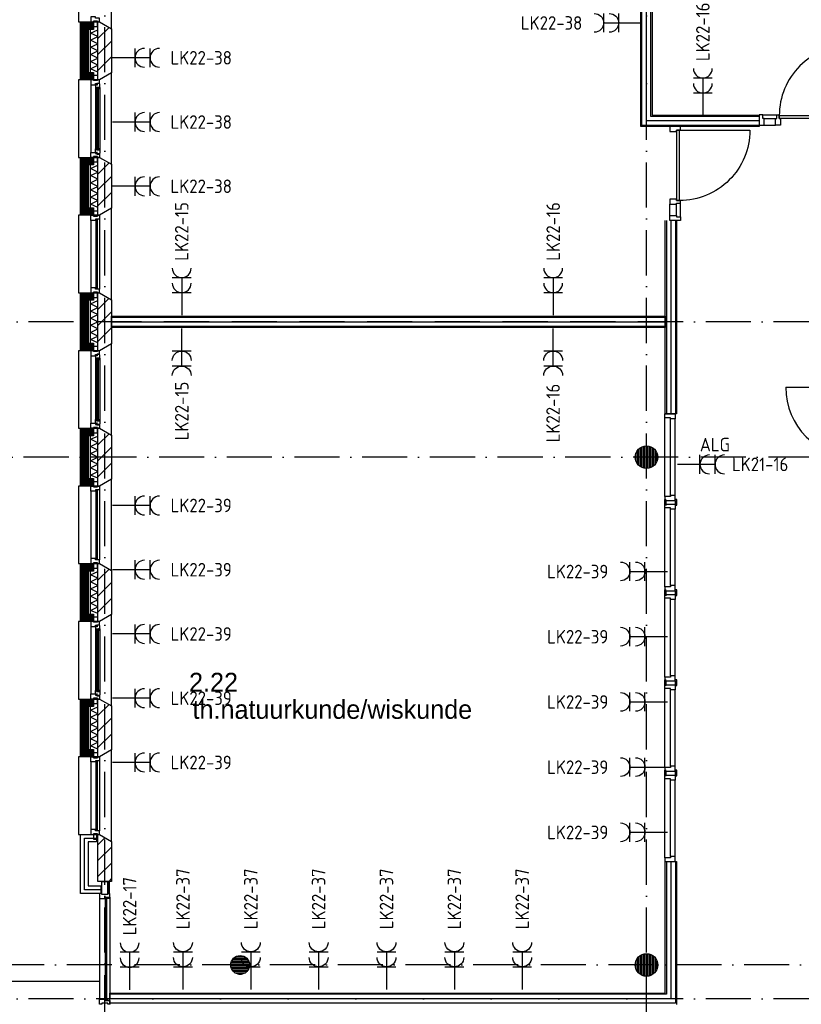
# Model space of a CAD drawing. Header units: millimetres. Extents: x 89505 to 241280, y 191 to 84291.
# Tile 10 of 45: x 122575 to 132964, y 41590 to 54678. Entities that reach past the tile are written whole.
import ezdxf
from ezdxf.enums import TextEntityAlignment as Align

# ---------------------------------------------------------------- set-up
doc = ezdxf.new("R2010")
doc.units = ezdxf.units.MM
doc.header["$LTSCALE"] = 100
doc.linetypes.add('DASHDOT', pattern=[9, 6, -1.5, 0, -1.5])
doc.layers.get('0').update_dxf_attribs({"linetype": 'CONTINUOUS'})
for name, color, linetype in [('AL$7----_STRAMIEN', 1, 'DASHDOT'), ('AL21----_BUITENWAND', 4, 'CONTINUOUS'), ('AL21K---_ISOLATIE', 1, 'CONTINUOUS'), ('AL22----_BINNENWAND', 7, 'CONTINUOUS'), ('AL27----_DAKEN', 7, 'CONTINUOUS'), ('AL28----_KONSTRUKTIE', 3, 'CONTINUOUS'), ('AL31----_BUITENKOZ', 7, 'CONTINUOUS'), ('AL32----_BINNENKOZ', 7, 'CONTINUOUS'), ('AL32----_DRAAIRICHTING', 1, 'CONTINUOUS'), ('ALL-----_REFLIJNEN', 8, 'CONTINUOUS'), ('ALXA3---_VOLZWART', 14, 'CONTINUOUS'), ('ALXAA---_GEWBETON', 12, 'CONTINUOUS'), ('ALXAB---_PREFABBETON', 1, 'CONTINUOUS'), ('ALXOU---_GLAS', 7, 'CONTINUOUS'), ('BOUW', 8, 'CONTINUOUS'), ('EB62203-_ATTRIB', 2, 'CONTINUOUS'), ('EB63103-_ATTRIB', 2, 'CONTINUOUS'), ('EL62203-_KRACHT-WCD230', 3, 'CONTINUOUS'), ('EL63103-_LICHT-WCD230V', 3, 'CONTINUOUS')]:
    doc.layers.add(name, color=color, linetype=linetype)
doc.styles.add('1_8', font='ISO', dxfattribs={"height": 1.8})
doc.styles.add('BURO-025', font='BUROFONT.shx', dxfattribs={"height": 250})
doc.styles.add('NORATT', font='isocp.shx')

# ---------------------------------------------------------------- blocks, each defined once
blk = doc.blocks.new('ES3W2A')
for p, q in [((1.25, 2), (-1.25, 2)), ((0, 2), (0, -3)), ((1.25, 0), (-1.25, 0))]:
    blk.add_line(p, q)
for centre in [(0, 3.25), (0, 1.25)]:
    blk.add_arc(centre, 1.25, 180, 0)
at = {"style": 'NORATT'}
for tag, flags, p in [('VERMOGEN', 9, (-2.5, 5)), ('GROEP', 8, (0, 5)), ('SCHAK', 8, (2.5, 5)), ('GELIJK', 9, (5, 5)), ('KAST', 9, (7, 5)), ('TAL', 8, (2.5, 5))]:
    blk.add_attdef(tag, text='', height=1.8, rotation=90, dxfattribs=dict(at, flags=flags)).set_placement(p, align=Align.MIDDLE_CENTER)
at = {"style": 'NORATT', "width": 0.7, "flags": 8}
blk.add_attdef('DOEL', text='', height=1.8, rotation=90, dxfattribs=at).set_placement((-2.5, 5), align=Align.MIDDLE_LEFT)
at = {"style": 'NORATT', "flags": 9}
blk.add_attdef('M_CODE', text='', height=1.8, dxfattribs=at).set_placement((0, 0), align=Align.MIDDLE_CENTER)

msp = doc.modelspace()

# ---------------------------------------------------------------- hatches: boundary and pattern name
at = {"layer": 'ALXAA---_GEWBETON'}
h = msp.add_hatch(dxfattribs=at)
h.set_pattern_fill('GEWPBET', color=8, scale=100, angle=90, style=0)
h.set_pattern_definition([(90, (130905.304, 48863.397), (-20, 6e-15), [])])
edge = h.paths.add_edge_path()
edge.add_arc((130905, 48863), 150, 0, 360)
h = msp.add_hatch(dxfattribs=at)
h.set_pattern_fill('GEWPBET', color=8, scale=100, style=0)
h.set_pattern_definition([(0, (-24795.05, 8569.11), (0, 20), [])])
edge = h.paths.add_edge_path()
edge.add_arc((125505, 42113), 125, 0, 360)
h = msp.add_hatch(dxfattribs=at)
h.set_pattern_fill('GEWPBET', color=8, scale=100, angle=90, style=0)
h.set_pattern_definition([(90, (130905.127, 42113.397), (-20, 6e-15), [])])
edge = h.paths.add_edge_path()
edge.add_arc((130905, 42113), 150, 0, 360)
at = {"layer": 'ALXAB---_PREFABBETON'}
h = msp.add_hatch(dxfattribs=at)
h.set_pattern_fill('PREFBET', color=8, style=0)
h.set_pattern_definition([(45, (123795.13, 53970.77), (-106.066, 106.066), [])])
h.paths.add_polyline_path([(123615, 54648), (123635, 54648), (123795, 54556), (123795, 53971), (123635, 53878), (123615, 53878)])
h = msp.add_hatch(dxfattribs=at)
h.set_pattern_fill('PREFBET', color=8, style=0)
h.set_pattern_definition([(45, (123795.13, 52170.77), (-106.066, 106.066), [])])
h.paths.add_polyline_path([(123615, 52848), (123635, 52848), (123795, 52756), (123795, 52171), (123635, 52078), (123615, 52078)])
h = msp.add_hatch(dxfattribs=at)
h.set_pattern_fill('PREFBET', color=8, style=0)
h.set_pattern_definition([(45, (123795.13, 50370.77), (-106.066, 106.066), [])])
h.paths.add_polyline_path([(123615, 51048), (123635, 51048), (123795, 50956), (123795, 50371), (123635, 50278), (123615, 50278)])
h = msp.add_hatch(dxfattribs=at)
h.set_pattern_fill('PREFBET', color=8, style=0)
h.set_pattern_definition([(45, (123795.13, 48570.77), (-106.066, 106.066), [])])
h.paths.add_polyline_path([(123615, 49248), (123635, 49248), (123795, 49156), (123795, 48571), (123635, 48478), (123615, 48478)])
h = msp.add_hatch(dxfattribs=at)
h.set_pattern_fill('PREFBET', color=8, style=0)
h.set_pattern_definition([(45, (123795.13, 46770.77), (-106.066, 106.066), [])])
h.paths.add_polyline_path([(123615, 47448), (123635, 47448), (123795, 47356), (123795, 46771), (123635, 46678), (123615, 46678)])
h = msp.add_hatch(dxfattribs=at)
h.set_pattern_fill('PREFBET', color=8, style=0)
h.set_pattern_definition([(45, (123795.13, 44970.77), (-106.066, 106.066), [])])
h.paths.add_polyline_path([(123615, 45648), (123635, 45648), (123795, 45556), (123795, 44971), (123635, 44878), (123615, 44878)])

# ---------------------------------------------------------------- linework, layer by layer
at = {"layer": 'AL$7----_STRAMIEN', "color": 1}
for points in [[(123705, 7175), (123705, 76516)], [(130905, 7175), (130905, 76516)], [(239405, 50663), (89505, 50663)], [(190734, 48863), (89505, 48863)], [(239014, 42113), (89505, 42113)], [(239405, 41663), (89505, 41663)]]:
    msp.add_lwpolyline(points, dxfattribs=at)
at = {"layer": 'AL21----_BUITENWAND', "color": 8}
for p, q in [((123385, 43848), (123595, 43848)), ((123385, 43063), (123385, 43848)), ((123595, 43848), (123595, 43748)), ((123485, 43748), (123485, 43163)), ((123595, 43748), (123485, 43748)), ((123655, 43063), (123385, 43063)), ((123485, 43163), (123655, 43163)), ((123655, 43163), (123655, 43063))]:
    msp.add_line(p, q, dxfattribs=at)
for points in [[(123554, 54548), (123485, 54548), (123485, 53978), (123554, 53978), (123554, 53878), (123385, 53878), (123385, 54648), (123554, 54648)], [(123554, 52748), (123485, 52748), (123485, 52178), (123554, 52178), (123554, 52078), (123385, 52078), (123385, 52848), (123554, 52848)], [(123554, 50948), (123485, 50948), (123485, 50378), (123554, 50378), (123554, 50278), (123385, 50278), (123385, 51048), (123554, 51048)], [(123554, 49148), (123485, 49148), (123485, 48578), (123554, 48578), (123554, 48478), (123385, 48478), (123385, 49248), (123554, 49248)], [(123554, 47348), (123485, 47348), (123485, 46778), (123554, 46778), (123554, 46678), (123385, 46678), (123385, 47448), (123554, 47448)], [(123554, 45548), (123485, 45548), (123485, 44978), (123554, 44978), (123554, 44878), (123385, 44878), (123385, 45648), (123554, 45648)]]:
    msp.add_lwpolyline(points, close=True, dxfattribs=at)
at = {"layer": 'AL21K---_ISOLATIE', "color": 8, "linetype": 'Continuous'}
for points in [[(123515, 53978), (123515, 54548)], [(123615, 53983), (123515, 54026), (123615, 54073), (123515, 54121), (123615, 54168), (123515, 54216), (123615, 54263), (123515, 54311), (123615, 54358), (123515, 54406), (123615, 54453), (123515, 54501), (123615, 54544)], [(123615, 53978), (123615, 54548)], [(123515, 52178), (123515, 52748)], [(123615, 52178), (123615, 52748)], [(123615, 52183), (123515, 52226), (123615, 52273), (123515, 52321), (123615, 52368), (123515, 52416), (123615, 52463), (123515, 52511), (123615, 52558), (123515, 52606), (123615, 52653), (123515, 52701), (123615, 52744)], [(123515, 50378), (123515, 50948)], [(123615, 50383), (123515, 50426), (123615, 50473), (123515, 50521), (123615, 50568), (123515, 50616), (123615, 50663), (123515, 50711), (123615, 50758), (123515, 50806), (123615, 50853), (123515, 50901), (123615, 50944)], [(123615, 50378), (123615, 50948)], [(123515, 48578), (123515, 49148)], [(123615, 48583), (123515, 48626), (123615, 48673), (123515, 48721), (123615, 48768), (123515, 48816), (123615, 48863), (123515, 48911), (123615, 48958), (123515, 49006), (123615, 49053), (123515, 49101), (123615, 49144)], [(123615, 48578), (123615, 49148)], [(123515, 46778), (123515, 47348)], [(123615, 46783), (123515, 46826), (123615, 46873), (123515, 46921), (123615, 46968), (123515, 47016), (123615, 47063), (123515, 47111), (123615, 47158), (123515, 47206), (123615, 47253), (123515, 47301), (123615, 47344)], [(123615, 46778), (123615, 47348)], [(123515, 44978), (123515, 45548)], [(123615, 44978), (123615, 45548)], [(123615, 44983), (123515, 45026), (123615, 45073), (123515, 45121), (123615, 45168), (123515, 45216), (123615, 45263), (123515, 45311), (123615, 45358), (123515, 45406), (123615, 45453), (123515, 45501), (123615, 45544)]]:
    msp.add_lwpolyline(points, dxfattribs=at)
at = {"layer": 'AL22----_BINNENWAND', "color": 8}
for p, q in [((130830, 53258), (130830, 57773)), ((130980, 57773), (130980, 53408)), ((130980, 53408), (132404, 53408)), ((132404, 53408), (132404, 53258)), ((132404, 53258), (130830, 53258)), ((131155, 49438), (131155, 52007)), ((131305, 52007), (131305, 49438)), ((123795, 50738), (131155, 50738)), ((123795, 50588), (123795, 50738)), ((131155, 50738), (131155, 50588)), ((131155, 50588), (123795, 50588)), ((131305, 49438), (131155, 49438)), ((131155, 44688), (131305, 44688)), ((131148, 43488), (131305, 43488)), ((131155, 41738), (131155, 43488)), ((131155, 43488), (131305, 43488)), ((131305, 43488), (131305, 41588)), ((123775, 41738), (131155, 41738)), ((123775, 41588), (123775, 41738))]:
    msp.add_line(p, q, dxfattribs=at)
at = {"layer": 'AL22----_BINNENWAND', "color": 8, "linetype": 'Continuous'}
for p, q in [((130845, 53273), (130845, 57773)), ((130965, 53393), (130965, 57773)), ((132404, 53273), (130845, 53273)), ((132404, 53393), (130965, 53393)), ((131170, 52007), (131170, 49438)), ((131290, 52007), (131290, 49438)), ((123795, 50723), (131155, 50723)), ((123795, 50603), (131155, 50603)), ((131170, 43488), (131170, 41723)), ((131290, 43488), (131290, 41603)), ((131170, 41723), (123775, 41723)), ((131290, 41603), (123775, 41603))]:
    msp.add_line(p, q, dxfattribs=at)
at = {"layer": 'AL27----_DAKEN', "color": 8}
msp.add_line((123636, 41893), (98285, 41893), dxfattribs=at)
at = {"layer": 'AL28----_KONSTRUKTIE', "color": 8, "linetype": 'Continuous'}
for p, q in [((123615, 43848), (123635, 43848)), ((123615, 43223), (123615, 43848)), ((123635, 43848), (123795, 43756)), ((123795, 43756), (123795, 43223)), ((123795, 43223), (123615, 43223))]:
    msp.add_line(p, q, dxfattribs=at)
at = {"layer": 'AL28----_KONSTRUKTIE', "color": 8}
for points in [[(123615, 54648), (123635, 54648), (123795, 54556), (123795, 53971), (123635, 53878), (123615, 53878)], [(123615, 52848), (123635, 52848), (123795, 52756), (123795, 52171), (123635, 52078), (123615, 52078)], [(123615, 51048), (123635, 51048), (123795, 50956), (123795, 50371), (123635, 50278), (123615, 50278)], [(123615, 49248), (123635, 49248), (123795, 49156), (123795, 48571), (123635, 48478), (123615, 48478)], [(123615, 47448), (123635, 47448), (123795, 47356), (123795, 46771), (123635, 46678), (123615, 46678)], [(123615, 45648), (123635, 45648), (123795, 45556), (123795, 44971), (123635, 44878), (123615, 44878)]]:
    msp.add_lwpolyline(points, close=True, dxfattribs=at)
for centre, radius in [((130905, 48863), 150), ((125505, 42113), 125), ((130905, 42113), 150)]:
    msp.add_circle(centre, radius, dxfattribs=at)
at = {"layer": 'AL31----_BUITENKOZ', "color": 8}
for p, q in [((123665, 43223), (123745, 43223)), ((123665, 43049), (123665, 43223)), ((123745, 43223), (123762, 43223)), ((123745, 43063), (123745, 43223)), ((123745, 43223), (123745, 43049)), ((123762, 43223), (123762, 43063)), ((123762, 43063), (123745, 43063)), ((123745, 43049), (123665, 43049))]:
    msp.add_line(p, q, dxfattribs=at)
for points in [[(123635, 54648), (123795, 54556), (123795, 55771), (123635, 55678), (123355, 55678), (123355, 54648)], [(123610, 54658), (123554, 54658), (123554, 54587), (123610, 54587)], [(123635, 52848), (123795, 52756), (123795, 53971), (123635, 53878), (123355, 53878), (123355, 52848)], [(123610, 53868), (123554, 53868), (123554, 53939), (123610, 53939)], [(123635, 53878), (123610, 53878), (123610, 53868), (123554, 53868), (123554, 53878), (123521, 53878), (123521, 53811), (123584, 53811), (123584, 53828), (123599, 53828), (123599, 53834), (123635, 53834)], [(123638, 53822), (123634, 53824), (123634, 53831), (123604, 53831), (123604, 53809), (123599, 53809), (123599, 53817), (123584, 53817), (123584, 53811), (123584, 53764), (123597, 53762), (123597, 53779), (123638, 53779)], [(123636, 53779), (123622, 53779), (123622, 53762), (123636, 53762)], [(123635, 52848), (123610, 52848), (123610, 52858), (123554, 52858), (123554, 52848), (123521, 52848), (123521, 52915), (123584, 52915), (123584, 52898), (123599, 52898), (123599, 52892), (123635, 52892)], [(123638, 52905), (123634, 52903), (123634, 52896), (123604, 52896), (123604, 52918), (123599, 52918), (123599, 52910), (123584, 52910), (123584, 52915), (123584, 52963), (123597, 52965), (123597, 52948), (123638, 52948)], [(123636, 52948), (123622, 52948), (123622, 52965), (123636, 52965)], [(123610, 52858), (123554, 52858), (123554, 52787), (123610, 52787)], [(123635, 51048), (123795, 50956), (123795, 52171), (123635, 52078), (123355, 52078), (123355, 51048)], [(123610, 52068), (123554, 52068), (123554, 52139), (123610, 52139)], [(123610, 51058), (123554, 51058), (123554, 50987), (123610, 50987)], [(123635, 49248), (123795, 49156), (123795, 50371), (123635, 50278), (123355, 50278), (123355, 49248)], [(123635, 50278), (123610, 50278), (123610, 50268), (123554, 50268), (123554, 50278), (123521, 50278), (123521, 50211), (123584, 50211), (123584, 50228), (123599, 50228), (123599, 50234), (123635, 50234)], [(123610, 50268), (123554, 50268), (123554, 50339), (123610, 50339)], [(123638, 50222), (123634, 50224), (123634, 50231), (123604, 50231), (123604, 50209), (123599, 50209), (123599, 50217), (123584, 50217), (123584, 50211), (123584, 50164), (123597, 50162), (123597, 50179), (123638, 50179)], [(123636, 50179), (123622, 50179), (123622, 50162), (123636, 50162)], [(123638, 49305), (123634, 49303), (123634, 49296), (123604, 49296), (123604, 49318), (123599, 49318), (123599, 49310), (123584, 49310), (123584, 49315), (123584, 49363), (123597, 49365), (123597, 49348), (123638, 49348)], [(123636, 49348), (123622, 49348), (123622, 49365), (123636, 49365)], [(123635, 49248), (123610, 49248), (123610, 49258), (123554, 49258), (123554, 49248), (123521, 49248), (123521, 49315), (123584, 49315), (123584, 49298), (123599, 49298), (123599, 49292), (123635, 49292)], [(123610, 49258), (123554, 49258), (123554, 49187), (123610, 49187)], [(123635, 47448), (123795, 47356), (123795, 48571), (123635, 48478), (123355, 48478), (123355, 47448)], [(123610, 48468), (123554, 48468), (123554, 48539), (123610, 48539)], [(123610, 47458), (123554, 47458), (123554, 47387), (123610, 47387)], [(123635, 45648), (123795, 45556), (123795, 46771), (123635, 46678), (123355, 46678), (123355, 45648)], [(123610, 46668), (123554, 46668), (123554, 46739), (123610, 46739)], [(123635, 46678), (123610, 46678), (123610, 46668), (123554, 46668), (123554, 46678), (123521, 46678), (123521, 46611), (123584, 46611), (123584, 46628), (123599, 46628), (123599, 46634), (123635, 46634)], [(123638, 46622), (123634, 46624), (123634, 46631), (123604, 46631), (123604, 46609), (123599, 46609), (123599, 46617), (123584, 46617), (123584, 46611), (123584, 46564), (123597, 46562), (123597, 46579), (123638, 46579)], [(123636, 46579), (123622, 46579), (123622, 46562), (123636, 46562)], [(123635, 45648), (123610, 45648), (123610, 45658), (123554, 45658), (123554, 45648), (123521, 45648), (123521, 45715), (123584, 45715), (123584, 45698), (123599, 45698), (123599, 45692), (123635, 45692)], [(123638, 45705), (123634, 45703), (123634, 45696), (123604, 45696), (123604, 45718), (123599, 45718), (123599, 45710), (123584, 45710), (123584, 45715), (123584, 45763), (123597, 45765), (123597, 45748), (123638, 45748)], [(123636, 45748), (123622, 45748), (123622, 45765), (123636, 45765)], [(123610, 45658), (123554, 45658), (123554, 45587), (123610, 45587)], [(123635, 43848), (123795, 43756), (123795, 44971), (123635, 44878), (123355, 44878), (123355, 43848)], [(123610, 44868), (123554, 44868), (123554, 44939), (123610, 44939)], [(123610, 43858), (123554, 43858), (123554, 43787), (123610, 43787)], [(123707, 42996), (123707, 43013), (123774, 43013), (123774, 43063), (123745, 43063), (123745, 43049), (123665, 43049), (123665, 43063), (123635, 43063), (123635, 42996)], [(123736, 42996), (123732, 42996), (123732, 43009), (123711, 43009), (123711, 42996), (123707, 42996), (123707, 43013), (123736, 43013)], [(123736, 43013), (123774, 43013), (123774, 42996), (123736, 42996)], [(123707, 41658), (123707, 41641), (123774, 41641), (123774, 41591), (123745, 41591), (123745, 41605), (123665, 41605), (123665, 41591), (123635, 41591), (123635, 41658)], [(123736, 41658), (123732, 41658), (123732, 41645), (123711, 41645), (123711, 41658), (123707, 41658), (123707, 41641), (123736, 41641)], [(123736, 41641), (123774, 41641), (123774, 41658), (123736, 41658)]]:
    msp.add_lwpolyline(points, close=True, dxfattribs=at)
at = {"layer": 'AL31----_BUITENKOZ', "color": 8, "linetype": 'Continuous'}
for points in [[(123635, 54698), (123635, 54698), (123584, 54698), (123584, 54715), (123521, 54715), (123521, 54715), (123521, 54715), (123521, 54715), (123521, 54715), (123521, 54648), (123554, 54648), (123554, 54658), (123610, 54658), (123610, 54648), (123610, 54648), (123635, 54648)], [(123620, 53777), (123599, 53777), (123599, 52950), (123620, 52950)], [(123635, 52028), (123635, 52028), (123584, 52028), (123584, 52011), (123521, 52011), (123521, 52011), (123521, 52011), (123521, 52011), (123521, 52011), (123521, 52078), (123554, 52078), (123554, 52068), (123610, 52068), (123610, 52078), (123610, 52078), (123635, 52078)], [(123609, 52023), (123588, 52023), (123588, 51103), (123609, 51103)], [(123635, 51098), (123635, 51098), (123584, 51098), (123584, 51115), (123521, 51115), (123521, 51115), (123521, 51115), (123521, 51115), (123521, 51115), (123521, 51048), (123554, 51048), (123554, 51058), (123610, 51058), (123610, 51048), (123610, 51048), (123635, 51048)], [(123620, 50177), (123599, 50177), (123599, 49350), (123620, 49350)], [(123635, 48428), (123635, 48428), (123584, 48428), (123584, 48411), (123521, 48411), (123521, 48411), (123521, 48411), (123521, 48411), (123521, 48411), (123521, 48478), (123554, 48478), (123554, 48468), (123610, 48468), (123610, 48478), (123610, 48478), (123635, 48478)], [(123609, 48423), (123588, 48423), (123588, 47503), (123609, 47503)], [(123635, 47498), (123635, 47498), (123584, 47498), (123584, 47515), (123521, 47515), (123521, 47515), (123521, 47515), (123521, 47515), (123521, 47515), (123521, 47448), (123554, 47448), (123554, 47458), (123610, 47458), (123610, 47448), (123610, 47448), (123635, 47448)], [(123620, 46577), (123599, 46577), (123599, 45750), (123620, 45750)], [(123635, 44828), (123635, 44828), (123584, 44828), (123584, 44811), (123521, 44811), (123521, 44811), (123521, 44811), (123521, 44811), (123521, 44811), (123521, 44878), (123554, 44878), (123554, 44868), (123610, 44868), (123610, 44878), (123610, 44878), (123635, 44878)], [(123609, 44823), (123588, 44823), (123588, 43903), (123609, 43903)], [(123635, 43898), (123635, 43898), (123584, 43898), (123584, 43915), (123521, 43915), (123521, 43915), (123521, 43915), (123521, 43915), (123521, 43915), (123521, 43848), (123554, 43848), (123554, 43858), (123610, 43858), (123610, 43848), (123610, 43848), (123635, 43848)]]:
    msp.add_lwpolyline(points, close=True, dxfattribs=at)
at = {"layer": 'AL31----_BUITENKOZ', "color": 8}
for points in [[(123521, 53811), (123521, 52915)], [(123584, 53764), (123584, 52963)], [(123638, 53779), (123638, 52948)], [(123521, 52011), (123521, 51115)], [(123635, 52028), (123635, 51098)], [(123521, 50211), (123521, 49315)], [(123584, 50164), (123584, 49363)], [(123638, 50179), (123638, 49348)], [(123635, 48428), (123635, 47498)], [(123521, 48411), (123521, 47515)], [(123521, 46611), (123521, 45715)], [(123584, 46564), (123584, 45763)], [(123638, 46579), (123638, 45748)], [(123521, 44811), (123521, 43915)], [(123635, 44828), (123635, 43898)], [(123635, 42996), (123635, 41658)], [(123774, 42996), (123774, 41658)]]:
    msp.add_lwpolyline(points, dxfattribs=at)
at = {"layer": 'AL32----_BINNENKOZ', "color": 8}
for points in [[(132471, 53363), (132454, 53363), (132454, 53414), (132404, 53414), (132404, 53275), (132471, 53275)], [(131306, 53191), (131306, 53208), (131357, 53208), (131357, 53258), (131218, 53258), (131218, 53191)], [(131306, 52274), (131346, 52274), (131346, 53208), (131306, 53208)], [(131306, 52074), (131306, 52057), (131357, 52057), (131357, 52007), (131218, 52007), (131218, 52074)]]:
    msp.add_lwpolyline(points, close=True, dxfattribs=at)
for points in [[(131357, 52241), (131357, 52274), (131306, 52274), (131306, 52291), (131218, 52291), (131218, 52224), (131306, 52224), (131306, 52241), (131357, 52241), (131357, 52274)], [(131218, 52074), (131218, 52224)], [(131306, 52074), (131306, 52224)], [(131357, 52057), (131357, 52241)], [(131148, 49438), (131287, 49438), (131287, 49371), (131224, 49371), (131224, 49388), (131148, 49388), (131148, 49438)], [(131148, 48338), (131148, 49388)], [(131224, 48355), (131224, 49371)], [(131287, 48355), (131287, 49371)], [(131148, 48288), (131287, 48288), (131287, 48355), (131224, 48355), (131224, 48338), (131148, 48338), (131148, 48288)], [(131168, 48238), (131168, 48226), (131150, 48226), (131150, 48288), (131150, 48301), (131168, 48301)], [(131293, 48238), (131293, 48226), (131311, 48226), (131311, 48288), (131311, 48301), (131293, 48301)], [(131148, 48238), (131287, 48238), (131287, 48171), (131224, 48171), (131224, 48188), (131148, 48188), (131148, 48238)], [(131148, 47138), (131148, 48188)], [(131173, 48238), (131168, 48238), (131168, 48288), (131173, 48288)], [(131224, 47155), (131224, 48171)], [(131287, 48238), (131293, 48238), (131293, 48288), (131287, 48288)], [(131287, 47155), (131287, 48171)], [(131148, 47088), (131287, 47088), (131287, 47155), (131224, 47155), (131224, 47138), (131148, 47138), (131148, 47088)], [(131148, 47038), (131287, 47038), (131287, 46971), (131224, 46971), (131224, 46988), (131148, 46988), (131148, 47038)], [(131148, 45938), (131148, 46988)], [(131168, 47038), (131168, 47026), (131150, 47026), (131150, 47088), (131150, 47101), (131168, 47101)], [(131173, 47038), (131168, 47038), (131168, 47088), (131173, 47088)], [(131287, 47038), (131293, 47038), (131293, 47088), (131287, 47088)], [(131293, 47038), (131293, 47026), (131311, 47026), (131311, 47088), (131311, 47101), (131293, 47101)], [(131224, 45955), (131224, 46971)], [(131287, 45955), (131287, 46971)], [(131148, 45888), (131287, 45888), (131287, 45955), (131224, 45955), (131224, 45938), (131148, 45938), (131148, 45888)], [(131148, 45838), (131287, 45838), (131287, 45771), (131224, 45771), (131224, 45788), (131148, 45788), (131148, 45838)], [(131168, 45838), (131168, 45826), (131150, 45826), (131150, 45888), (131150, 45901), (131168, 45901)], [(131173, 45838), (131168, 45838), (131168, 45888), (131173, 45888)], [(131287, 45838), (131293, 45838), (131293, 45888), (131287, 45888)], [(131293, 45838), (131293, 45826), (131311, 45826), (131311, 45888), (131311, 45901), (131293, 45901)], [(131148, 44738), (131148, 45788)], [(131224, 44755), (131224, 45771)], [(131287, 44755), (131287, 45771)], [(131148, 44688), (131287, 44688), (131287, 44755), (131224, 44755), (131224, 44738), (131148, 44738), (131148, 44688)], [(131148, 44688), (131287, 44688), (131287, 44755), (131224, 44755), (131224, 44738), (131148, 44738), (131148, 44688)], [(131148, 44638), (131287, 44638), (131287, 44571), (131224, 44571), (131224, 44588), (131148, 44588), (131148, 44638)], [(131168, 44638), (131168, 44626), (131150, 44626), (131150, 44688), (131150, 44701), (131168, 44701)], [(131173, 44638), (131168, 44638), (131168, 44688), (131173, 44688)], [(131287, 44638), (131293, 44638), (131293, 44688), (131287, 44688)], [(131293, 44638), (131293, 44626), (131311, 44626), (131311, 44688), (131311, 44701), (131293, 44701)], [(131148, 43538), (131148, 44588)], [(131224, 43555), (131224, 44571)], [(131287, 43555), (131287, 44571)], [(131148, 43488), (131287, 43488), (131287, 43555), (131224, 43555), (131224, 43538), (131148, 43538), (131148, 43488)]]:
    msp.add_lwpolyline(points, dxfattribs=at)
at = {"layer": 'AL32----_DRAAIRICHTING', "color": 8}
for points in [[(133605, 53403), (133605, 54337, 0.414214), (132671, 53403, 0.414214)], [(131346, 53208), (132280, 53208, -0.414214), (131346, 52274, -0.414214)]]:
    msp.add_lwpolyline(points, format="xyb", dxfattribs=at)
at = {"layer": 'ALL-----_REFLIJNEN', "color": 8, "linetype": 'Continuous'}
for p, q in [((130905, 53333), (130905, 57773)), ((132404, 53333), (130905, 53333)), ((131230, 52007), (131230, 49438)), ((123795, 50663), (131155, 50663)), ((123435, 43798), (123595, 43798)), ((123435, 43113), (123435, 43798)), ((131230, 43488), (131230, 41663)), ((123655, 43113), (123435, 43113)), ((131230, 41663), (123775, 41663))]:
    msp.add_line(p, q, dxfattribs=at)
for points in [[(123554, 54598), (123435, 54598), (123435, 53928), (123554, 53928)], [(123554, 52798), (123435, 52798), (123435, 52128), (123554, 52128)], [(123554, 50998), (123435, 50998), (123435, 50328), (123554, 50328)], [(123554, 49198), (123435, 49198), (123435, 48528), (123554, 48528)], [(123554, 47398), (123435, 47398), (123435, 46728), (123554, 46728)], [(123554, 45598), (123435, 45598), (123435, 44928), (123554, 44928)]]:
    msp.add_lwpolyline(points, dxfattribs=at)
at = {"layer": 'ALXA3---_VOLZWART', "color": 8}
for p, q in [((123435, 43798), (123595, 43798)), ((123435, 43113), (123435, 43798)), ((123655, 43113), (123435, 43113))]:
    msp.add_line(p, q, dxfattribs=at)
at = {"layer": 'ALXA3---_VOLZWART', "color": 8, "const_width": 100}
for points in [[(123554, 54598), (123435, 54598), (123435, 53928), (123554, 53928)], [(123554, 52798), (123435, 52798), (123435, 52128), (123554, 52128)], [(123554, 50998), (123435, 50998), (123435, 50328), (123554, 50328)], [(123554, 49198), (123435, 49198), (123435, 48528), (123554, 48528)], [(123554, 47398), (123435, 47398), (123435, 46728), (123554, 46728)], [(123554, 45598), (123435, 45598), (123435, 44928), (123554, 44928)]]:
    msp.add_lwpolyline(points, dxfattribs=at)
at = {"layer": 'ALXAA---_GEWBETON', "color": 8}
for points in [[(132454, 53414), (132638, 53414)], [(132638, 53414), (132671, 53414), (132671, 53363), (132688, 53363), (132688, 53275), (132621, 53275), (132621, 53363), (132638, 53363), (132638, 53414), (132671, 53414)], [(132471, 53363), (132621, 53363)], [(132471, 53275), (132621, 53275)], [(132756, 49793), (133686, 49793)]]:
    msp.add_lwpolyline(points, dxfattribs=at)
msp.add_lwpolyline([(132671, 53363), (132671, 53403), (133605, 53403), (133605, 53363)], close=True, dxfattribs=at)
at = {"layer": 'ALXAB---_PREFABBETON', "color": 8}
for p, q in [((123615, 43712), (123709, 43806)), ((123615, 43500), (123795, 43680)), ((123615, 43288), (123795, 43468)), ((123763, 43223), (123795, 43256))]:
    msp.add_line(p, q, dxfattribs=at)
msp.add_arc((133686, 49793), 930, 180, 270, dxfattribs=at)
at = {"layer": 'ALXOU---_GLAS', "color": 8}
msp.add_lwpolyline([(123711, 41645), (123732, 41645), (123732, 43009), (123711, 43009)], close=True, dxfattribs=at)

# ---------------------------------------------------------------- block references
at = {"layer": 'EL62203-_KRACHT-WCD230'}
ref = msp.add_blockref('ES3W2A', (124108, 54172, 1050), dxfattribs=dict(at, xscale=100, yscale=100, zscale=100, rotation=270.0000000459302))
ref.add_attrib('GROEP', 'LK22-38', dxfattribs={"layer": 'EB62203-_ATTRIB', "color": 1, "height": 180, "style": 'NORATT', "flags": 8}).set_placement((124987, 54172, 1050), align=Align.MIDDLE_CENTER)
ref = msp.add_blockref('ES3W2A', (124108, 53318, 1050), dxfattribs=dict(at, xscale=100, yscale=100, zscale=100, rotation=270.0000000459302))
ref.add_attrib('GROEP', 'LK22-38', dxfattribs={"layer": 'EB62203-_ATTRIB', "color": 1, "height": 180, "style": 'NORATT', "flags": 8}).set_placement((124987, 53318, 1050), align=Align.MIDDLE_CENTER)
ref = msp.add_blockref('ES3W2A', (124108, 52464, 1050), dxfattribs=dict(at, xscale=100, yscale=100, zscale=100, rotation=270.0000000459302))
ref.add_attrib('GROEP', 'LK22-38', dxfattribs={"layer": 'EB62203-_ATTRIB', "color": 1, "height": 180, "style": 'NORATT', "flags": 8}).set_placement((124987, 52464, 1050), align=Align.MIDDLE_CENTER)
ref = msp.add_blockref('ES3W2A', (124108, 48221, 1050), dxfattribs=dict(at, xscale=100, yscale=100, zscale=100, rotation=270.0000000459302))
ref.add_attrib('GROEP', 'LK22-39', dxfattribs={"layer": 'EB62203-_ATTRIB', "color": 1, "height": 180, "style": 'NORATT', "flags": 8}).set_placement((124987, 48221, 1050), align=Align.MIDDLE_CENTER)
ref = msp.add_blockref('ES3W2A', (124108, 47367, 1050), dxfattribs=dict(at, xscale=100, yscale=100, zscale=100, rotation=270.0000000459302))
ref.add_attrib('GROEP', 'LK22-39', dxfattribs={"layer": 'EB62203-_ATTRIB', "color": 1, "height": 180, "style": 'NORATT', "flags": 8}).set_placement((124987, 47367, 1050), align=Align.MIDDLE_CENTER)
ref = msp.add_blockref('ES3W2A', (124108, 46513, 1050), dxfattribs=dict(at, xscale=100, yscale=100, zscale=100, rotation=270.0000000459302))
ref.add_attrib('GROEP', 'LK22-39', dxfattribs={"layer": 'EB62203-_ATTRIB', "color": 1, "height": 180, "style": 'NORATT', "flags": 8}).set_placement((124987, 46513, 1050), align=Align.MIDDLE_CENTER)
ref = msp.add_blockref('ES3W2A', (124108, 45659, 1050), dxfattribs=dict(at, xscale=100, yscale=100, zscale=100, rotation=270.0000000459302))
ref.add_attrib('GROEP', 'LK22-39', dxfattribs={"layer": 'EB62203-_ATTRIB', "color": 1, "height": 180, "style": 'NORATT', "flags": 8}).set_placement((124987, 45659, 1050), align=Align.MIDDLE_CENTER)
ref = msp.add_blockref('ES3W2A', (124108, 44805, 1050), dxfattribs=dict(at, xscale=100, yscale=100, zscale=100, rotation=270.0000000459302))
ref.add_attrib('GROEP', 'LK22-39', dxfattribs={"layer": 'EB62203-_ATTRIB', "color": 1, "height": 180, "style": 'NORATT', "flags": 8}).set_placement((124987, 44805, 1050), align=Align.MIDDLE_CENTER)
ref = msp.add_blockref('ES3W2A', (124745, 42088, 1050), dxfattribs=dict(at, xscale=-100, yscale=100, zscale=100, rotation=9.186403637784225e-08))
ref.add_attrib('GROEP', 'LK22-37', dxfattribs={"layer": 'EB62203-_ATTRIB', "color": 1, "height": 180, "rotation": 90, "style": 'NORATT', "flags": 8}).set_placement((124745, 42992, 1050), align=Align.MIDDLE_CENTER)
ref = msp.add_blockref('ES3W2A', (125647, 42088, 1050), dxfattribs=dict(at, xscale=-100, yscale=100, zscale=100, rotation=9.186403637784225e-08))
ref.add_attrib('GROEP', 'LK22-37', dxfattribs={"layer": 'EB62203-_ATTRIB', "color": 1, "height": 180, "rotation": 90, "style": 'NORATT', "flags": 8}).set_placement((125647, 42992, 1050), align=Align.MIDDLE_CENTER)
ref = msp.add_blockref('ES3W2A', (126548, 42088, 1050), dxfattribs=dict(at, xscale=-100, yscale=100, zscale=100, rotation=9.186403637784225e-08))
ref.add_attrib('GROEP', 'LK22-37', dxfattribs={"layer": 'EB62203-_ATTRIB', "color": 1, "height": 180, "rotation": 90, "style": 'NORATT', "flags": 8}).set_placement((126548, 42992, 1050), align=Align.MIDDLE_CENTER)
ref = msp.add_blockref('ES3W2A', (127450, 42088, 1050), dxfattribs=dict(at, xscale=-100, yscale=100, zscale=100, rotation=9.186403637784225e-08))
ref.add_attrib('GROEP', 'LK22-37', dxfattribs={"layer": 'EB62203-_ATTRIB', "color": 1, "height": 180, "rotation": 90, "style": 'NORATT', "flags": 8}).set_placement((127450, 42992, 1050), align=Align.MIDDLE_CENTER)
ref = msp.add_blockref('ES3W2A', (128352, 42088, 1050), dxfattribs=dict(at, xscale=-100, yscale=100, zscale=100, rotation=9.186403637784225e-08))
ref.add_attrib('GROEP', 'LK22-37', dxfattribs={"layer": 'EB62203-_ATTRIB', "color": 1, "height": 180, "rotation": 90, "style": 'NORATT', "flags": 8}).set_placement((128352, 42992, 1050), align=Align.MIDDLE_CENTER)
ref = msp.add_blockref('ES3W2A', (129254, 42088, 1050), dxfattribs=dict(at, xscale=-100, yscale=100, zscale=100, rotation=9.186403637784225e-08))
ref.add_attrib('GROEP', 'LK22-37', dxfattribs={"layer": 'EB62203-_ATTRIB', "color": 1, "height": 180, "rotation": 90, "style": 'NORATT', "flags": 8}).set_placement((129254, 42992, 1050), align=Align.MIDDLE_CENTER)
at = {"layer": 'EL63103-_LICHT-WCD230V'}
ref = msp.add_blockref('ES3W2A', (131655, 53703, 1050), dxfattribs=dict(at, xscale=100, yscale=100, zscale=100))
ref.add_attrib('GROEP', 'LK22-16', dxfattribs={"layer": 'EB63103-_ATTRIB', "color": 1, "height": 180, "rotation": 90, "style": '1_8', "flags": 8}).set_placement((131655, 54128, 1050), align=Align.MIDDLE_LEFT)
ref = msp.add_blockref('ES3W2A', (130537, 54636, 1050), dxfattribs=dict(at, xscale=-100, yscale=100, zscale=100, rotation=90))
ref.add_attrib('GROEP', 'LK22-38', dxfattribs={"layer": 'EB63103-_ATTRIB', "color": 1, "height": 180, "style": 'NORATT', "flags": 8}).set_placement((129236, 54635, 1050), align=Align.MIDDLE_LEFT)
ref = msp.add_blockref('ES3W2A', (124728, 51049, 1050), dxfattribs=dict(at, xscale=100, yscale=100, zscale=100))
ref.add_attrib('GROEP', 'LK22-15', dxfattribs={"layer": 'EB63103-_ATTRIB', "color": 1, "height": 180, "rotation": 90, "style": '1_8', "flags": 8}).set_placement((124728, 51474, 1050), align=Align.MIDDLE_LEFT)
ref = msp.add_blockref('ES3W2A', (129666, 51049, 1050), dxfattribs=dict(at, xscale=100, yscale=100, zscale=100))
ref.add_attrib('GROEP', 'LK22-16', dxfattribs={"layer": 'EB63103-_ATTRIB', "color": 1, "height": 180, "rotation": 90, "style": '1_8', "flags": 8}).set_placement((129666, 51474, 1050), align=Align.MIDDLE_LEFT)
ref = msp.add_blockref('ES3W2A', (124728, 50274, 1050), dxfattribs=dict(at, xscale=-100, yscale=100, zscale=100, rotation=180))
ref.add_attrib('GROEP', 'LK22-15', dxfattribs={"layer": 'EB63103-_ATTRIB', "color": 1, "height": 180, "rotation": 90, "style": '1_8', "flags": 8}).set_placement((124729, 49087, 1050), align=Align.MIDDLE_LEFT)
ref = msp.add_blockref('ES3W2A', (129666, 50274, 1050), dxfattribs=dict(at, xscale=-100, yscale=100, zscale=100, rotation=180))
ref.add_attrib('GROEP', 'LK22-16', dxfattribs={"layer": 'EB63103-_ATTRIB', "color": 1, "height": 180, "rotation": 90, "style": '1_8', "flags": 8}).set_placement((129664, 49060, 1050), align=Align.MIDDLE_LEFT)
ref = msp.add_blockref('ES3W2A', (131617, 48767), dxfattribs=dict(at, xscale=100, yscale=100, zscale=100, rotation=270))
ref.add_attrib('DOEL', 'ALG', dxfattribs={"layer": 'EB63103-_ATTRIB', "color": 1, "height": 180, "style": '1_8', "flags": 8}).set_placement((131616, 49030), align=Align.MIDDLE_LEFT)
ref.add_attrib('GROEP', 'LK21-16', dxfattribs={"layer": 'EB63103-_ATTRIB', "color": 1, "height": 180, "style": '1_8', "flags": 8}).set_placement((132042, 48767), align=Align.MIDDLE_LEFT)
ref = msp.add_blockref('ES3W2A', (130886, 47344), dxfattribs=dict(at, xscale=-100, yscale=100, zscale=100, rotation=90))
ref.add_attrib('GROEP', 'LK22-39', dxfattribs={"layer": 'EB63103-_ATTRIB', "color": 1, "height": 180, "style": 'NORATT', "flags": 8}).set_placement((129585, 47343), align=Align.MIDDLE_LEFT)
ref = msp.add_blockref('ES3W2A', (130886, 46477), dxfattribs=dict(at, xscale=-100, yscale=100, zscale=100, rotation=90))
ref.add_attrib('GROEP', 'LK22-39', dxfattribs={"layer": 'EB63103-_ATTRIB', "color": 1, "height": 180, "style": 'NORATT', "flags": 8}).set_placement((129585, 46476), align=Align.MIDDLE_LEFT)
ref = msp.add_blockref('ES3W2A', (130886, 45610), dxfattribs=dict(at, xscale=-100, yscale=100, zscale=100, rotation=90))
ref.add_attrib('GROEP', 'LK22-39', dxfattribs={"layer": 'EB63103-_ATTRIB', "color": 1, "height": 180, "style": 'NORATT', "flags": 8}).set_placement((129585, 45609), align=Align.MIDDLE_LEFT)
ref = msp.add_blockref('ES3W2A', (130886, 44743), dxfattribs=dict(at, xscale=-100, yscale=100, zscale=100, rotation=90))
ref.add_attrib('GROEP', 'LK22-39', dxfattribs={"layer": 'EB63103-_ATTRIB', "color": 1, "height": 180, "style": 'NORATT', "flags": 8}).set_placement((129585, 44742), align=Align.MIDDLE_LEFT)
ref = msp.add_blockref('ES3W2A', (130886, 43876), dxfattribs=dict(at, xscale=-100, yscale=100, zscale=100, rotation=90))
ref.add_attrib('GROEP', 'LK22-39', dxfattribs={"layer": 'EB63103-_ATTRIB', "color": 1, "height": 180, "style": 'NORATT', "flags": 8}).set_placement((129585, 43875), align=Align.MIDDLE_LEFT)
ref = msp.add_blockref('ES3W2A', (124036, 42083), dxfattribs=dict(at, xscale=100, yscale=100, zscale=100))
ref.add_attrib('GROEP', 'LK22-17', dxfattribs={"layer": 'EB63103-_ATTRIB', "color": 1, "height": 180, "rotation": 90, "style": '1_8', "flags": 8}).set_placement((124036, 42508), align=Align.MIDDLE_LEFT)

# ---------------------------------------------------------------- texts
at = {"layer": 'BOUW', "style": 'BURO-025'}
for s, p in [('2.22', (124826, 45747)), ('th.natuurkunde/wiskunde', (124872, 45385))]:
    msp.add_text(s, height=250, dxfattribs=at).set_placement(p)

doc.saveas('drawing.dxf')
